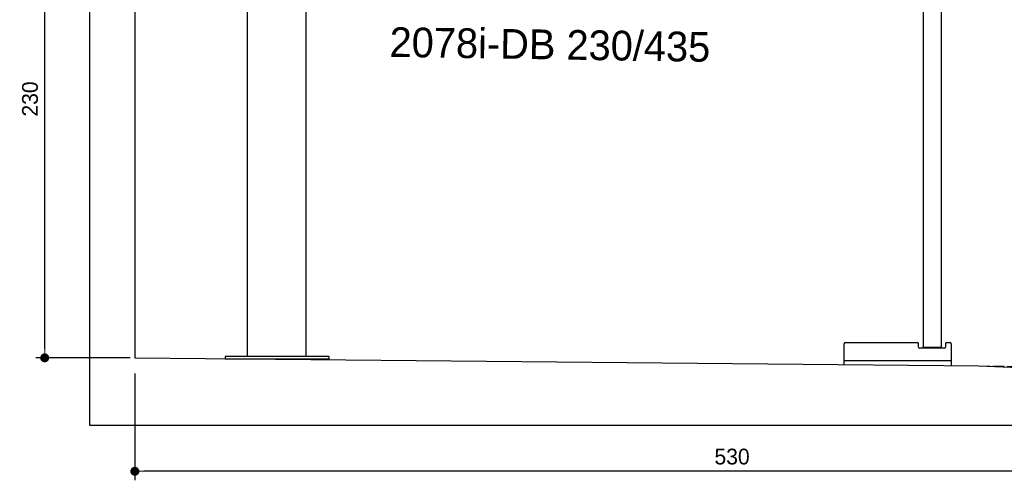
# Model space of a CAD drawing. Extents: x -311 to 6440, y -994 to 6724.
# Tile 1 of 7: x -311 to 4057, y -994 to 1052. Entities that reach past the tile are written whole.
import ezdxf

# ---------------------------------------------------------------- set-up
doc = ezdxf.new("R2010")
doc.units = 0
doc.header["$LTSCALE"] = 10
doc.header["$MEASUREMENT"] = 0
doc.linetypes.add('GEN3', pattern=[6.25, 5, -1.25])
doc.layers.get('0').update_dxf_attribs({"linetype": 'CONTINUOUS'})
doc.layers.get('DEFPOINTS').update_dxf_attribs({"linetype": 'CONTINUOUS'})
doc.layers.add('3', color=6, linetype='GEN3')
doc.layers.add('SICHTBARE_KANTEN_DIN_', color=7, linetype='CONTINUOUS')
doc.layers.add('AM_5', color=3, linetype='CONTINUOUS', lineweight=15)
doc.layers.add('Logo', color=7, linetype='CONTINUOUS', lineweight=25)
doc.dimstyles.new('KLAUS_DXF', dxfattribs={"dimscale": 20, "dimtxt": 3.5, "dimasz": 2, "dimexe": 2, "dimexo": 1, "dimgap": 1.5, "dimtad": 1, "dimlfac": 0.1, "dimdsep": 46, "dimtxsty": 'STANDARD', "dimblk": 'DOT', "dimcen": 2, "dimclrd": 256, "dimclre": 256, "dimclrt": 2, "dimadec": 0, "dimazin": 0, "dimtfac": 1, "dimtmove": 2, "dimatfit": 3, "dimfxl": 1, "dimtolj": 1, "dimarcsym": 0})

# ---------------------------------------------------------------- blocks, each defined once
blk = doc.blocks.new('_DOT')
at = {"color": 0, "linetype": 'ByBlock'}
blk.add_line((-0.5, 0), (-1, 0), dxfattribs=at)
at = {"color": 0, "linetype": 'ByBlock', "const_width": 0.5}
blk.add_lwpolyline([(-0.25, 0, 1), (0.25, 0, 1)], format="xyb", close=True, dxfattribs=at)
blk = doc.blocks.new('*D8')
at = {"layer": 'AM_5', "lineweight": -2, "transparency": 16777216}
for p, q in [((5479.5, 1850), (-240.5, 1850)), ((-200.5, -410), (-200.5, 1810)), ((179.5, -450), (-240.5, -450))]:
    blk.add_line(p, q, dxfattribs=at)
at = {"layer": 'DEFPOINTS', "color": 0, "transparency": 16777216}
for p in [(-200.5, 1850), (5499.5, 1850), (199.5, -450)]:
    blk.add_point(p, dxfattribs=at)
at = {"layer": 'AM_5', "lineweight": -2, "transparency": 16777216, "xscale": 40, "yscale": 40, "zscale": 40}
for p, rotation in [((-200.5, 1850), 90), ((-200.5, -450), 270)]:
    blk.add_blockref('_DOT', p, dxfattribs=dict(at, rotation=rotation))
at = {"layer": 'AM_5', "color": 2, "transparency": 16777216, "insert": (-265.5, 700), "char_height": 70, "attachment_point": 5, "rotation": 90}
blk.add_mtext('\\A1;230', dxfattribs=at)
blk = doc.blocks.new('*D12')
at = {"layer": 'AM_5', "lineweight": -2, "transparency": 16777216}
for p, q in [((199.5, -520), (199.5, -993.8)), ((5499.5, -570), (5499.5, -993.8)), ((5459.5, -953.8), (239.5, -953.8))]:
    blk.add_line(p, q, dxfattribs=at)
at = {"layer": 'DEFPOINTS', "color": 0, "transparency": 16777216}
for p in [(199.5, -500), (5499.5, -550), (199.5, -953.8)]:
    blk.add_point(p, dxfattribs=at)
at = {"layer": 'AM_5', "lineweight": -2, "transparency": 16777216, "xscale": 40, "yscale": 40, "zscale": 40, "rotation": 180}
blk.add_blockref('_DOT', (199.5, -953.8), dxfattribs=at)
at = {"layer": 'AM_5', "lineweight": -2, "transparency": 16777216, "xscale": 40, "yscale": 40, "zscale": 40}
blk.add_blockref('_DOT', (5499.5, -953.8), dxfattribs=at)
at = {"layer": 'AM_5', "color": 2, "transparency": 16777216, "insert": (2849.5, -888.8), "char_height": 70, "attachment_point": 5}
blk.add_mtext('\\A1;530', dxfattribs=at)

msp = doc.modelspace()

# ---------------------------------------------------------------- linework, layer by layer
for p, q in [((-0.481, -749.995), (-0.481, 6400.005)), ((959.991, -443.774), (959.991, 3896.226)), ((699.991, -443.774), (699.991, 1736.226)), ((3696.812, 1664.638), (3696.928, -401.403)), ((3776.812, 1664.643), (3776.924, -401.318)), ((3346.885, -480.259), (3346.885, -387.358)), ((3351.885, -382.358), (3671.885, -382.358)), ((3676.885, -402.358), (3676.885, -387.358)), ((3796.885, -387.358), (3796.885, -402.358)), ((3801.885, -382.358), (3816.885, -382.358)), ((3821.885, -387.358), (3821.885, -484.826)), ((3791.885, -407.358), (3681.885, -407.358)), ((3697.886, -402.361), (3696.886, -401.361)), ((3697.886, -402.361), (3775.886, -402.356)), ((3710.886, -402.36), (3710.886, -407.358)), ((3762.886, -402.357), (3762.886, -407.358)), ((3775.886, -402.356), (3776.924, -401.318)), ((199.51, -449.995), (3944.51, -486.005)), ((599.991, -443.774), (599.991, -453.846)), ((1059.991, -443.774), (599.991, -443.774)), ((599.991, -453.774), (1059.991, -453.774)), ((1059.991, -443.774), (1059.991, -458.269)), ((3821.885, -462.358), (3346.885, -462.358)), ((3944.51, -486.005), (4799.51, -520.083)), ((5699.503, -749.995), (-0.481, -749.995))]:
    msp.add_line(p, q)
for centre, start, end in [((3351.885, -387.358), 90, 180), ((3671.885, -387.358), 0, 90), ((3801.885, -387.358), 90, 180), ((3816.885, -387.358), 0, 90), ((3681.885, -402.358), 180, 270), ((3791.885, -402.358), 270, 0)]:
    msp.add_arc(centre, 5, start, end)
at = {"layer": '3'}
msp.add_line((3944.51, -486.005), (5499.51, -499.995), dxfattribs=at)
at = {"layer": 'SICHTBARE_KANTEN_DIN_'}
msp.add_line((199.402, 6200.005), (200.028, -450), dxfattribs=at)

# ---------------------------------------------------------------- texts
at = {"layer": 'Logo'}
msp.add_text('2078i-DB 230/435', height=132, rotation=359.102807, dxfattribs=at).set_placement((1328.964, 887.158))

# ---------------------------------------------------------------- dimensions: what is measured, and where the dimension line sits
at = {"layer": 'AM_5'}
dim = msp.add_linear_dim(base=(-200.481, 1850.005), p1=(199.51, -449.995), p2=(5499.51, 1850.005), angle=90, dimstyle='KLAUS_DXF', override={"dimtol": 0, "dimlim": 0, "dimtp": 0, "dimtm": 0, "dimtfac": 1, "dimtdec": 2, "dimtolj": 1, "dimtzin": 7}, dxfattribs=at)
dim.commit()
dim.dimension.update_dxf_attribs({"geometry": '*D8', "text_midpoint": (-265.481, 700.005)})
dim = msp.add_linear_dim(base=(199.51, -953.835), p1=(5499.51, -549.995), p2=(199.51, -499.995), dimstyle='KLAUS_DXF', override={"dimtzin": 7}, dxfattribs=at)
dim.commit()
dim.dimension.update_dxf_attribs({"geometry": '*D12', "text_midpoint": (2849.51, -888.835)})

doc.saveas('drawing.dxf')
